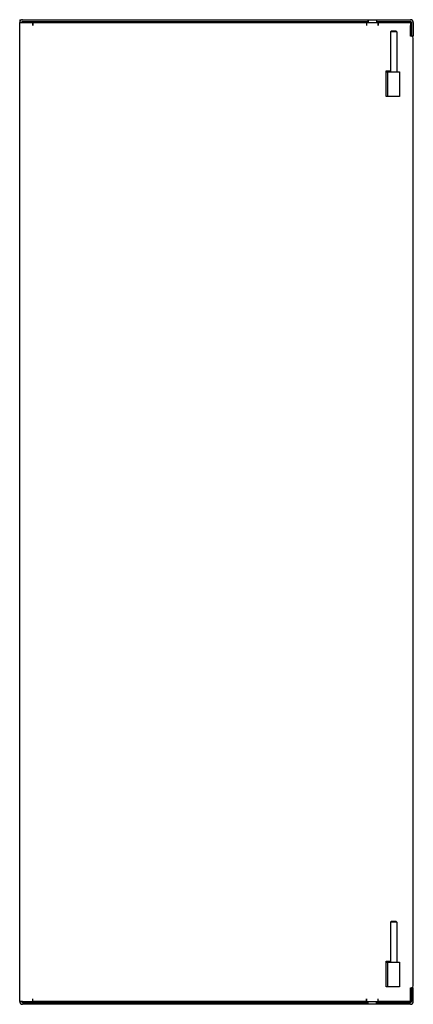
# Model space of a CAD drawing. Header units: inches. Extents: x 41.6 to 53.6, y 9.8 to 39.8.
import ezdxf

# ---------------------------------------------------------------- set-up
doc = ezdxf.new("R2010")
doc.units = ezdxf.units.IN
doc.header["$MEASUREMENT"] = 0
doc.layers.add('Visible Edges(ANSI)', color=7, linetype='Continuous', lineweight=25)

msp = doc.modelspace()

# ---------------------------------------------------------------- linework, layer by layer
at = {"layer": 'Visible Edges(ANSI)'}
for p, q in [((41.585, 39.769), (41.64, 39.769)), ((41.585, 39.769), (41.585, 39.683)), ((41.585, 9.855), (41.585, 39.683)), ((41.585, 39.683), (41.671, 39.683)), ((41.64, 39.763), (41.64, 39.769)), ((41.671, 39.769), (52.21, 39.769)), ((41.671, 39.714), (52.21, 39.714)), ((41.671, 39.683), (41.984, 39.683)), ((41.984, 39.683), (52.155, 39.683)), ((41.984, 39.597), (41.984, 39.683)), ((41.984, 39.683), (41.984, 39.597)), ((52.155, 39.683), (52.515, 39.683)), ((52.155, 39.683), (52.155, 39.683)), ((52.155, 39.683), (52.155, 39.597)), ((52.155, 39.683), (52.155, 39.597)), ((52.155, 39.628), (52.155, 39.628)), ((52.21, 39.769), (52.21, 39.769)), ((52.21, 39.769), (52.46, 39.769)), ((52.21, 39.769), (52.21, 39.683)), ((52.21, 39.714), (52.21, 39.769)), ((52.21, 39.714), (52.21, 39.714)), ((52.46, 39.769), (53.499, 39.769)), ((52.46, 39.769), (52.46, 39.769)), ((52.46, 39.769), (52.46, 39.683)), ((52.46, 39.769), (52.46, 39.714)), ((52.46, 39.714), (53.499, 39.714)), ((52.46, 39.714), (52.46, 39.714)), ((52.515, 39.683), (52.515, 39.683)), ((52.515, 39.683), (53.499, 39.683)), ((52.515, 39.597), (52.515, 39.683)), ((52.515, 39.683), (52.515, 39.597)), ((52.515, 39.628), (52.515, 39.628)), ((53.499, 39.683), (53.499, 39.597)), ((53.53, 39.683), (53.53, 39.269)), ((53.585, 39.683), (53.585, 39.269)), ((41.984, 39.597), (41.984, 39.597)), ((41.984, 39.597), (41.984, 39.597)), ((52.155, 39.597), (52.155, 39.597)), ((52.155, 39.597), (52.155, 39.597)), ((52.515, 39.597), (52.515, 39.597)), ((52.515, 39.597), (52.515, 39.597)), ((52.922, 39.427), (52.892, 39.397)), ((53.079, 39.397), (52.892, 39.397)), ((52.892, 39.397), (52.892, 38.177)), ((52.922, 39.427), (53.049, 39.427)), ((53.049, 39.427), (53.079, 39.397)), ((53.079, 39.397), (53.079, 38.177)), ((53.499, 39.264), (53.499, 39.597)), ((53.53, 39.264), (53.499, 39.264)), ((53.585, 39.269), (53.53, 39.269)), ((53.585, 10.329), (53.585, 39.209)), ((52.76, 38.207), (52.885, 38.207)), ((52.76, 37.427), (52.76, 38.207)), ((52.76, 38.177), (52.779, 38.177)), ((52.779, 38.177), (52.81, 38.177)), ((52.81, 38.177), (53.16, 38.177)), ((52.81, 37.427), (52.81, 38.177)), ((52.885, 38.207), (52.885, 38.177)), ((53.16, 38.177), (53.16, 37.427)), ((52.81, 37.427), (52.76, 37.427)), ((53.16, 37.427), (52.81, 37.427)), ((52.922, 12.301), (52.892, 12.271)), ((52.922, 12.301), (53.049, 12.301)), ((53.049, 12.301), (53.079, 12.271)), ((53.079, 12.271), (52.892, 12.271)), ((52.892, 12.271), (52.892, 11.051)), ((53.079, 12.271), (53.079, 11.051)), ((52.76, 11.081), (52.885, 11.081)), ((52.76, 10.301), (52.76, 11.081)), ((52.76, 11.051), (52.779, 11.051)), ((52.779, 11.051), (52.81, 11.051)), ((52.81, 11.051), (53.16, 11.051)), ((52.81, 10.301), (52.81, 11.051)), ((52.885, 11.081), (52.885, 11.051)), ((53.16, 11.051), (53.16, 10.301)), ((52.81, 10.301), (52.76, 10.301)), ((53.16, 10.301), (52.81, 10.301)), ((53.499, 9.941), (53.499, 10.274)), ((53.499, 10.274), (53.53, 10.274)), ((53.585, 10.269), (53.53, 10.269)), ((53.53, 10.269), (53.53, 9.855)), ((53.585, 9.855), (53.585, 10.269)), ((41.984, 9.855), (41.984, 9.941)), ((41.984, 9.941), (41.984, 9.941)), ((41.984, 9.941), (41.984, 9.941)), ((41.984, 9.855), (41.984, 9.941)), ((52.155, 9.941), (52.155, 9.941)), ((52.155, 9.941), (52.155, 9.941)), ((52.155, 9.941), (52.155, 9.855)), ((52.155, 9.855), (52.155, 9.941)), ((52.155, 9.91), (52.155, 9.91)), ((52.515, 9.855), (52.515, 9.941)), ((52.515, 9.855), (52.515, 9.941)), ((52.515, 9.941), (52.515, 9.941)), ((52.515, 9.941), (52.515, 9.941)), ((52.515, 9.91), (52.515, 9.91)), ((53.499, 9.855), (53.499, 9.941)), ((41.671, 9.855), (41.585, 9.855)), ((41.671, 9.855), (41.984, 9.855)), ((41.671, 9.824), (52.21, 9.824)), ((52.21, 9.769), (41.671, 9.769)), ((52.155, 9.855), (41.984, 9.855)), ((52.155, 9.855), (52.155, 9.855)), ((52.155, 9.855), (52.515, 9.855)), ((52.21, 9.769), (52.21, 9.855)), ((52.21, 9.824), (52.21, 9.824)), ((52.21, 9.769), (52.21, 9.824)), ((52.46, 9.769), (52.21, 9.769)), ((52.21, 9.769), (52.21, 9.769)), ((52.46, 9.769), (52.46, 9.855)), ((52.46, 9.824), (53.499, 9.824)), ((52.46, 9.824), (52.46, 9.824)), ((52.46, 9.824), (52.46, 9.769)), ((53.499, 9.769), (52.46, 9.769)), ((52.46, 9.769), (52.46, 9.769)), ((52.515, 9.855), (52.515, 9.855)), ((53.499, 9.855), (52.515, 9.855))]:
    msp.add_line(p, q, dxfattribs=at)
for centre, radius, start, end in [((41.671, 39.683), 0.086, 111.1288, 180), ((41.671, 39.683), 0.086, 90, 111.1288), ((41.671, 39.683), 0.031, 90, 180), ((53.499, 39.683), 0.086, 0, 90), ((53.499, 39.683), 0.031, 0, 90), ((53.53, 39.209), 0.055, 0, 90), ((53.53, 10.329), 0.055, 270, 0), ((41.671, 9.855), 0.086, 180, 270), ((41.671, 9.855), 0.031, 180, 270), ((53.499, 9.855), 0.031, 270, 0), ((53.499, 9.855), 0.086, 270, 0)]:
    msp.add_arc(centre, radius, start, end, dxfattribs=at)

doc.saveas('drawing.dxf')
